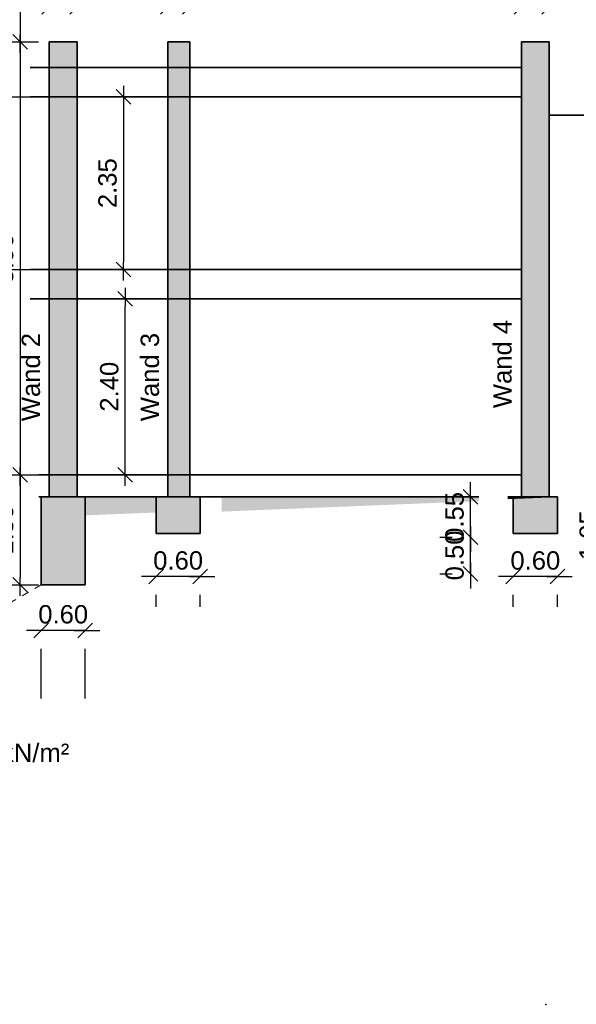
# Model space of a CAD drawing. Header units: metres. Extents: x 0 to 118, y 1 to 83.
# Tile 13 of 36: x 47.41 to 55, y 6.83 to 20.25. Entities that reach past the tile are written whole.
import ezdxf

# ---------------------------------------------------------------- set-up
doc = ezdxf.new("R2010")
doc.units = ezdxf.units.M
doc.linetypes.add('DURCHG', pattern=[0])
doc.linetypes.add('PUNKTE', pattern=[0.15, 0.05, -0.1])
for name, color, linetype in [('Bodenprofil', 7, 'Continuous'), ('Gel_nde', 7, 'Continuous'), ('GEOMETRIE', 7, 'Continuous'), ('MAKET', 7, 'Continuous'), ('Nachbargeb_ude', 7, 'Continuous'), ('TEXTE', 7, 'Continuous')]:
    doc.layers.add(name, color=color, linetype=linetype)
doc.styles.add('Arial', font='arial.ttf')
doc.dimstyles.new('ISBSTRICH4E', dxfattribs={"dimtxt": 0.25, "dimasz": 0.1, "dimexe": 0.25, "dimexo": 1, "dimgap": 0.09, "dimtad": 1, "dimzin": 0, "dimdsep": 46, "dimtxsty": 'Arial', "dimblk": 'ID4', "dimblk1": 'ID4', "dimblk2": 'ID4', "dimsah": 1, "dimcen": 0.09, "dimdle": 0.15, "dimclrd": 7, "dimclre": 7, "dimclrt": 7, "dimazin": 0, "dimtfac": 1, "dimtdec": 4, "dimtix": 1, "dimtmove": 2, "dimatfit": 3, "dimfxl": 1, "dimtvp": 0.004, "dimtolj": 1, "dimtzin": 0, "dimarcsym": 0})

# ---------------------------------------------------------------- blocks, each defined once
blk = doc.blocks.new('DIM27')
at = {"layer": 'MAKET', "color": 7, "linetype": 'DURCHG', "lineweight": 25}
for p, q in [((57.634, 6.826), (57.334, 7.126)), ((57.334, 7.126), (58.434, 7.126)), ((57.934, 7.126), (57.634, 6.826)), ((57.334, 6.826), (57.934, 6.826))]:
    blk.add_line(p, q, dxfattribs=at)
at = {"layer": 'MAKET', "color": 4}
blk.add_point((54.585, 6.826), dxfattribs=at)
blk = doc.blocks.new('ID4')
at = {"color": 7, "linetype": 'DURCHG', "lineweight": 25}
for p, q in [((-1, -1), (1, 1)), ((1.5, 0), (-1, 0))]:
    blk.add_line(p, q, dxfattribs=at)
blk = doc.blocks.new('*D40')
at = {"layer": 'Defpoints', "color": 0}
for p in [(54.631, 13.746), (54.741, 12.696), (55.387, 12.696)]:
    blk.add_point(p, dxfattribs=at)
at = {"layer": 'MAKET', "color": 7, "lineweight": -2}
for p, q in [((55.631, 13.746), (55.637, 13.746)), ((55.387, 13.646), (55.387, 12.796)), ((55.741, 12.696), (55.637, 12.696))]:
    blk.add_line(p, q, dxfattribs=at)
at = {"layer": 'MAKET', "color": 7, "lineweight": -2, "xscale": 0.1, "yscale": 0.1, "zscale": 0.1}
for p, rotation in [((55.387, 13.746), 90), ((55.387, 12.696), 270)]:
    blk.add_blockref('ID4', p, dxfattribs=dict(at, rotation=rotation))
at = {"layer": 'MAKET', "color": 7, "insert": (55.169, 13.221), "char_height": 0.25, "attachment_point": 5, "rotation": 90, "style": 'Arial'}
blk.add_mtext('\\A1;1.05', dxfattribs=at)
blk = doc.blocks.new('*D41')
at = {"layer": 'Defpoints', "color": 0}
for p in [(53.559, 13.746), (54.631, 13.746), (54.141, 13.196)]:
    blk.add_point(p, dxfattribs=at)
at = {"layer": 'MAKET', "color": 7, "lineweight": -2}
for p, q in [((53.559, 13.846), (53.559, 13.946)), ((53.631, 13.746), (53.309, 13.746)), ((53.559, 13.196), (53.559, 13.746)), ((53.141, 13.196), (53.309, 13.196)), ((53.559, 13.096), (53.559, 12.996))]:
    blk.add_line(p, q, dxfattribs=at)
at = {"layer": 'MAKET', "color": 7, "lineweight": -2, "xscale": 0.1, "yscale": 0.1, "zscale": 0.1}
for p, rotation in [((53.559, 13.746), 270), ((53.559, 13.196), 90)]:
    blk.add_blockref('ID4', p, dxfattribs=dict(at, rotation=rotation))
at = {"layer": 'MAKET', "color": 7, "insert": (53.341, 13.471), "char_height": 0.25, "attachment_point": 5, "rotation": 90, "style": 'Arial'}
blk.add_mtext('\\A1;0.55', dxfattribs=at)
blk = doc.blocks.new('*D42')
at = {"layer": 'Defpoints', "color": 0}
for p in [(53.559, 13.196), (54.141, 13.196), (54.141, 12.696)]:
    blk.add_point(p, dxfattribs=at)
at = {"layer": 'MAKET', "color": 7, "lineweight": -2}
for p, q in [((53.559, 13.296), (53.559, 13.396)), ((53.141, 13.196), (53.309, 13.196)), ((53.559, 12.696), (53.559, 13.196)), ((53.141, 12.696), (53.309, 12.696)), ((53.559, 12.596), (53.559, 12.496))]:
    blk.add_line(p, q, dxfattribs=at)
at = {"layer": 'MAKET', "color": 7, "lineweight": -2, "xscale": 0.1, "yscale": 0.1, "zscale": 0.1}
for p, rotation in [((53.559, 13.196), 270), ((53.559, 12.696), 90)]:
    blk.add_blockref('ID4', p, dxfattribs=dict(at, rotation=rotation))
at = {"layer": 'MAKET', "color": 7, "insert": (53.341, 12.946), "char_height": 0.25, "attachment_point": 5, "rotation": 90, "style": 'Arial'}
blk.add_mtext('\\A1;0.50', dxfattribs=at)
blk = doc.blocks.new('*D43')
at = {"layer": 'Defpoints', "color": 0}
for p in [(54.141, 13.246), (54.741, 13.246), (54.141, 12.659)]:
    blk.add_point(p, dxfattribs=at)
at = {"layer": 'MAKET', "color": 7, "lineweight": -2}
for p, q in [((54.041, 12.659), (53.941, 12.659)), ((54.741, 12.659), (54.141, 12.659)), ((54.841, 12.659), (54.941, 12.659)), ((54.141, 12.246), (54.141, 12.409)), ((54.741, 12.246), (54.741, 12.409))]:
    blk.add_line(p, q, dxfattribs=at)
at = {"layer": 'MAKET', "color": 7, "lineweight": -2, "xscale": 0.1, "yscale": 0.1, "zscale": 0.1}
blk.add_blockref('ID4', (54.141, 12.659), dxfattribs=at)
at = {"layer": 'MAKET', "color": 7, "lineweight": -2, "xscale": 0.1, "yscale": 0.1, "zscale": 0.1, "rotation": 180}
blk.add_blockref('ID4', (54.741, 12.659), dxfattribs=at)
at = {"layer": 'MAKET', "color": 7, "insert": (54.441, 12.876), "char_height": 0.25, "attachment_point": 5, "style": 'Arial'}
blk.add_mtext('\\A1;0.60', dxfattribs=at)
blk = doc.blocks.new('*D44')
at = {"layer": 'Defpoints', "color": 0}
for p in [(49.272, 13.246), (49.872, 13.246), (49.272, 12.659)]:
    blk.add_point(p, dxfattribs=at)
at = {"layer": 'MAKET', "color": 7, "lineweight": -2}
for p, q in [((49.172, 12.659), (49.072, 12.659)), ((49.872, 12.659), (49.272, 12.659)), ((49.972, 12.659), (50.072, 12.659)), ((49.272, 12.246), (49.272, 12.409)), ((49.872, 12.246), (49.872, 12.409))]:
    blk.add_line(p, q, dxfattribs=at)
at = {"layer": 'MAKET', "color": 7, "lineweight": -2, "xscale": 0.1, "yscale": 0.1, "zscale": 0.1}
blk.add_blockref('ID4', (49.272, 12.659), dxfattribs=at)
at = {"layer": 'MAKET', "color": 7, "lineweight": -2, "xscale": 0.1, "yscale": 0.1, "zscale": 0.1, "rotation": 180}
blk.add_blockref('ID4', (49.872, 12.659), dxfattribs=at)
at = {"layer": 'MAKET', "color": 7, "insert": (49.572, 12.876), "char_height": 0.25, "attachment_point": 5, "style": 'Arial'}
blk.add_mtext('\\A1;0.60', dxfattribs=at)
blk = doc.blocks.new('*D45')
at = {"layer": 'Defpoints', "color": 0}
for p in [(47.705, 11.996), (48.305, 11.996), (47.705, 11.924)]:
    blk.add_point(p, dxfattribs=at)
at = {"layer": 'MAKET', "color": 7, "lineweight": -2}
for p, q in [((47.605, 11.924), (47.505, 11.924)), ((48.305, 11.924), (47.705, 11.924)), ((48.405, 11.924), (48.505, 11.924)), ((47.705, 10.996), (47.705, 11.674)), ((48.305, 10.996), (48.305, 11.674))]:
    blk.add_line(p, q, dxfattribs=at)
at = {"layer": 'MAKET', "color": 7, "lineweight": -2, "xscale": 0.1, "yscale": 0.1, "zscale": 0.1}
blk.add_blockref('ID4', (47.705, 11.924), dxfattribs=at)
at = {"layer": 'MAKET', "color": 7, "lineweight": -2, "xscale": 0.1, "yscale": 0.1, "zscale": 0.1, "rotation": 180}
blk.add_blockref('ID4', (48.305, 11.924), dxfattribs=at)
at = {"layer": 'MAKET', "color": 7, "insert": (48.005, 12.142), "char_height": 0.25, "attachment_point": 5, "style": 'Arial'}
blk.add_mtext('\\A1;0.60', dxfattribs=at)
blk = doc.blocks.new('*D47')
at = {"layer": 'Defpoints', "color": 0}
for p in [(48.852, 16.446), (50.598, 16.446), (50.658, 14.046)]:
    blk.add_point(p, dxfattribs=at)
at = {"layer": 'MAKET', "color": 7, "lineweight": -2}
for p, q in [((49.598, 16.446), (48.602, 16.446)), ((48.852, 14.146), (48.852, 16.346)), ((49.658, 14.046), (48.602, 14.046))]:
    blk.add_line(p, q, dxfattribs=at)
at = {"layer": 'MAKET', "color": 7, "lineweight": -2, "xscale": 0.1, "yscale": 0.1, "zscale": 0.1}
for p, rotation in [((48.852, 16.446), 90), ((48.852, 14.046), 270)]:
    blk.add_blockref('ID4', p, dxfattribs=dict(at, rotation=rotation))
at = {"layer": 'MAKET', "color": 7, "insert": (48.634, 15.246), "char_height": 0.25, "attachment_point": 5, "rotation": 90, "style": 'Arial'}
blk.add_mtext('\\A1;2.40', dxfattribs=at)
blk = doc.blocks.new('*D48')
at = {"layer": 'Defpoints', "color": 0}
for p in [(44.955, 19.196), (44.955, 16.846), (48.827, 16.846)]:
    blk.add_point(p, dxfattribs=at)
at = {"layer": 'MAKET', "color": 7, "lineweight": -2}
for p, q in [((45.955, 19.196), (49.077, 19.196)), ((48.827, 19.096), (48.827, 16.946)), ((45.955, 16.846), (49.077, 16.846))]:
    blk.add_line(p, q, dxfattribs=at)
at = {"layer": 'MAKET', "color": 7, "lineweight": -2, "xscale": 0.1, "yscale": 0.1, "zscale": 0.1}
for p, rotation in [((48.827, 19.196), 90), ((48.827, 16.846), 270)]:
    blk.add_blockref('ID4', p, dxfattribs=dict(at, rotation=rotation))
at = {"layer": 'MAKET', "color": 7, "insert": (48.61, 18.021), "char_height": 0.25, "attachment_point": 5, "rotation": 90, "style": 'Arial'}
blk.add_mtext('\\A1;2.35', dxfattribs=at)
blk = doc.blocks.new('*D74')
at = {"layer": 'Defpoints', "color": 0}
for p in [(43.385, 21.766), (43.005, 19.946), (47.419, 19.946)]:
    blk.add_point(p, dxfattribs=at)
at = {"layer": 'MAKET', "color": 7, "lineweight": -2}
for p, q in [((44.385, 21.766), (47.669, 21.766)), ((47.419, 21.666), (47.419, 20.046)), ((44.005, 19.946), (47.669, 19.946))]:
    blk.add_line(p, q, dxfattribs=at)
at = {"layer": 'MAKET', "color": 7, "lineweight": -2, "xscale": 0.1, "yscale": 0.1, "zscale": 0.1}
for p, rotation in [((47.419, 21.766), 90), ((47.419, 19.946), 270)]:
    blk.add_blockref('ID4', p, dxfattribs=dict(at, rotation=rotation))
at = {"layer": 'MAKET', "color": 7, "insert": (47.201, 20.856), "char_height": 0.25, "attachment_point": 5, "rotation": 90, "style": 'Arial'}
blk.add_mtext('\\A1;1.82', dxfattribs=at)
blk = doc.blocks.new('*D75')
at = {"layer": 'Defpoints', "color": 0}
for p in [(43.005, 19.946), (43.385, 14.046), (47.419, 14.046)]:
    blk.add_point(p, dxfattribs=at)
at = {"layer": 'MAKET', "color": 7, "lineweight": -2}
for p, q in [((44.005, 19.946), (47.669, 19.946)), ((47.419, 19.846), (47.419, 14.146)), ((44.385, 14.046), (47.669, 14.046))]:
    blk.add_line(p, q, dxfattribs=at)
at = {"layer": 'MAKET', "color": 7, "lineweight": -2, "xscale": 0.1, "yscale": 0.1, "zscale": 0.1}
for p, rotation in [((47.419, 19.946), 90), ((47.419, 14.046), 270)]:
    blk.add_blockref('ID4', p, dxfattribs=dict(at, rotation=rotation))
at = {"layer": 'MAKET', "color": 7, "insert": (47.201, 16.996), "char_height": 0.25, "attachment_point": 5, "rotation": 90, "style": 'Arial'}
blk.add_mtext('\\A1;5.90', dxfattribs=at)
blk = doc.blocks.new('*D76')
at = {"layer": 'Defpoints', "color": 0}
for p in [(43.385, 14.046), (43.385, 12.546), (47.419, 12.546)]:
    blk.add_point(p, dxfattribs=at)
at = {"layer": 'MAKET', "color": 7, "lineweight": -2}
for p, q in [((44.385, 14.046), (47.669, 14.046)), ((47.419, 13.946), (47.419, 12.646)), ((44.385, 12.546), (47.669, 12.546))]:
    blk.add_line(p, q, dxfattribs=at)
at = {"layer": 'MAKET', "color": 7, "lineweight": -2, "xscale": 0.1, "yscale": 0.1, "zscale": 0.1}
for p, rotation in [((47.419, 14.046), 90), ((47.419, 12.546), 270)]:
    blk.add_blockref('ID4', p, dxfattribs=dict(at, rotation=rotation))
at = {"layer": 'MAKET', "color": 7, "insert": (47.201, 13.296), "char_height": 0.25, "attachment_point": 5, "rotation": 90, "style": 'Arial'}
blk.add_mtext('\\A1;1.50', dxfattribs=at)
blk = doc.blocks.new('*D77')
at = {"layer": 'Defpoints', "color": 0}
for p in [(54.631, 20.426), (54.251, 19.946), (54.631, 19.946)]:
    blk.add_point(p, dxfattribs=at)
at = {"layer": 'MAKET', "color": 7, "lineweight": -2}
for p, q in [((54.251, 20.946), (54.251, 20.676)), ((54.631, 20.946), (54.631, 20.676)), ((54.151, 20.426), (54.051, 20.426)), ((54.251, 20.426), (54.631, 20.426)), ((54.731, 20.426), (54.831, 20.426))]:
    blk.add_line(p, q, dxfattribs=at)
at = {"layer": 'MAKET', "color": 7, "lineweight": -2, "xscale": 0.1, "yscale": 0.1, "zscale": 0.1}
blk.add_blockref('ID4', (54.251, 20.426), dxfattribs=at)
at = {"layer": 'MAKET', "color": 7, "lineweight": -2, "xscale": 0.1, "yscale": 0.1, "zscale": 0.1, "rotation": 180}
blk.add_blockref('ID4', (54.631, 20.426), dxfattribs=at)
at = {"layer": 'MAKET', "color": 7, "insert": (54.441, 20.644), "char_height": 0.25, "attachment_point": 5, "style": 'Arial'}
blk.add_mtext('\\A1;0.38', dxfattribs=at)
blk = doc.blocks.new('*D78')
at = {"layer": 'Defpoints', "color": 0}
for p in [(54.251, 20.426), (54.251, 19.946), (49.732, 19.596)]:
    blk.add_point(p, dxfattribs=at)
at = {"layer": 'MAKET', "color": 7, "lineweight": -2}
for p, q in [((54.251, 20.946), (54.251, 20.676)), ((49.732, 20.596), (49.732, 20.676)), ((49.832, 20.426), (54.151, 20.426))]:
    blk.add_line(p, q, dxfattribs=at)
at = {"layer": 'MAKET', "color": 7, "lineweight": -2, "xscale": 0.1, "yscale": 0.1, "zscale": 0.1, "rotation": 180}
blk.add_blockref('ID4', (49.732, 20.426), dxfattribs=at)
at = {"layer": 'MAKET', "color": 7, "lineweight": -2, "xscale": 0.1, "yscale": 0.1, "zscale": 0.1}
blk.add_blockref('ID4', (54.251, 20.426), dxfattribs=at)
at = {"layer": 'MAKET', "color": 7, "insert": (51.992, 20.643), "char_height": 0.25, "attachment_point": 5, "style": 'Arial'}
blk.add_mtext('\\A1;4.52', dxfattribs=at)
blk = doc.blocks.new('*D79')
at = {"layer": 'Defpoints', "color": 0}
for p in [(49.732, 20.426), (49.432, 19.946), (49.732, 19.596)]:
    blk.add_point(p, dxfattribs=at)
at = {"layer": 'MAKET', "color": 7, "lineweight": -2}
for p, q in [((49.432, 20.946), (49.432, 20.676)), ((49.732, 20.596), (49.732, 20.676)), ((49.332, 20.426), (49.232, 20.426)), ((49.432, 20.426), (49.732, 20.426)), ((49.832, 20.426), (49.932, 20.426))]:
    blk.add_line(p, q, dxfattribs=at)
at = {"layer": 'MAKET', "color": 7, "lineweight": -2, "xscale": 0.1, "yscale": 0.1, "zscale": 0.1}
blk.add_blockref('ID4', (49.432, 20.426), dxfattribs=at)
at = {"layer": 'MAKET', "color": 7, "lineweight": -2, "xscale": 0.1, "yscale": 0.1, "zscale": 0.1, "rotation": 180}
blk.add_blockref('ID4', (49.732, 20.426), dxfattribs=at)
at = {"layer": 'MAKET', "color": 7, "insert": (49.582, 20.644), "char_height": 0.25, "attachment_point": 5, "style": 'Arial'}
blk.add_mtext('\\A1;0.30', dxfattribs=at)
blk = doc.blocks.new('*D80')
at = {"layer": 'Defpoints', "color": 0}
for p in [(49.432, 20.426), (48.195, 19.946), (49.432, 19.946)]:
    blk.add_point(p, dxfattribs=at)
at = {"layer": 'MAKET', "color": 7, "lineweight": -2}
for p, q in [((48.195, 20.946), (48.195, 20.676)), ((49.432, 20.946), (49.432, 20.676)), ((48.295, 20.426), (49.332, 20.426))]:
    blk.add_line(p, q, dxfattribs=at)
at = {"layer": 'MAKET', "color": 7, "lineweight": -2, "xscale": 0.1, "yscale": 0.1, "zscale": 0.1, "rotation": 180}
blk.add_blockref('ID4', (48.195, 20.426), dxfattribs=at)
at = {"layer": 'MAKET', "color": 7, "lineweight": -2, "xscale": 0.1, "yscale": 0.1, "zscale": 0.1}
blk.add_blockref('ID4', (49.432, 20.426), dxfattribs=at)
at = {"layer": 'MAKET', "color": 7, "insert": (48.813, 20.641), "char_height": 0.25, "attachment_point": 5, "style": 'Arial'}
blk.add_mtext('\\A1;1.24', dxfattribs=at)
blk = doc.blocks.new('*D81')
at = {"layer": 'Defpoints', "color": 0}
for p in [(48.195, 20.426), (47.815, 19.946), (48.195, 19.946)]:
    blk.add_point(p, dxfattribs=at)
at = {"layer": 'MAKET', "color": 7, "lineweight": -2}
for p, q in [((47.815, 20.946), (47.815, 20.676)), ((48.195, 20.946), (48.195, 20.676)), ((47.715, 20.426), (47.615, 20.426)), ((47.815, 20.426), (48.195, 20.426)), ((48.295, 20.426), (48.395, 20.426))]:
    blk.add_line(p, q, dxfattribs=at)
at = {"layer": 'MAKET', "color": 7, "lineweight": -2, "xscale": 0.1, "yscale": 0.1, "zscale": 0.1}
blk.add_blockref('ID4', (47.815, 20.426), dxfattribs=at)
at = {"layer": 'MAKET', "color": 7, "lineweight": -2, "xscale": 0.1, "yscale": 0.1, "zscale": 0.1, "rotation": 180}
blk.add_blockref('ID4', (48.195, 20.426), dxfattribs=at)
at = {"layer": 'MAKET', "color": 7, "insert": (48.005, 20.644), "char_height": 0.25, "attachment_point": 5, "style": 'Arial'}
blk.add_mtext('\\A1;0.38', dxfattribs=at)
blk = doc.blocks.new('*D82')
at = {"layer": 'Defpoints', "color": 0}
for p in [(47.815, 20.426), (47.815, 19.946), (43.385, 15.976)]:
    blk.add_point(p, dxfattribs=at)
at = {"layer": 'MAKET', "color": 7, "lineweight": -2}
for p, q in [((47.815, 20.946), (47.815, 20.676)), ((43.385, 16.976), (43.385, 20.676)), ((43.485, 20.426), (47.715, 20.426))]:
    blk.add_line(p, q, dxfattribs=at)
at = {"layer": 'MAKET', "color": 7, "lineweight": -2, "xscale": 0.1, "yscale": 0.1, "zscale": 0.1, "rotation": 180}
blk.add_blockref('ID4', (43.385, 20.426), dxfattribs=at)
at = {"layer": 'MAKET', "color": 7, "lineweight": -2, "xscale": 0.1, "yscale": 0.1, "zscale": 0.1}
blk.add_blockref('ID4', (47.815, 20.426), dxfattribs=at)
at = {"layer": 'MAKET', "color": 7, "insert": (45.6, 20.644), "char_height": 0.25, "attachment_point": 5, "style": 'Arial'}
blk.add_mtext('\\A1;4.43', dxfattribs=at)
blk = doc.blocks.new('DIM125')
at = {"layer": 'MAKET', "color": 7, "linetype": 'DURCHG', "lineweight": 25}
for p, q in [((55.892, 13.746), (55.592, 14.046)), ((55.592, 14.046), (56.692, 14.046)), ((56.192, 14.046), (55.892, 13.746)), ((55.592, 13.746), (56.192, 13.746))]:
    blk.add_line(p, q, dxfattribs=at)
at = {"layer": 'MAKET', "color": 7, "style": 'Arial', "width": 0.8}
blk.add_text('+693.10', height=0.25, dxfattribs=at).set_placement((43.431, 13.646))
blk = doc.blocks.new('DIM126')
at = {"layer": 'MAKET', "color": 7, "linetype": 'DURCHG', "lineweight": 25}
for p, q in [((43.752, 19.946), (43.452, 19.646)), ((43.452, 19.946), (44.052, 19.946)), ((44.052, 19.646), (43.752, 19.946)), ((43.452, 19.646), (44.552, 19.646))]:
    blk.add_line(p, q, dxfattribs=at)
at = {"layer": 'MAKET', "color": 7, "style": 'Arial', "width": 0.8}
blk.add_text('+693.60', height=0.25, dxfattribs=at).set_placement((55.592, 14.146))

msp = doc.modelspace()

# ---------------------------------------------------------------- hatches: boundary and pattern name
at = {"layer": 'Gel_nde'}
for points in [[(48.195, 13.746), (48.195, 13.488), (49.295, 13.532), (49.295, 13.746), (48.195, 13.746)], [(50.165, 13.746), (50.165, 13.544), (53.669, 13.686), (53.669, 13.746), (50.165, 13.746)]]:
    msp.add_hatch(color=7, dxfattribs=at).paths.add_polyline_path(points)
at = {"layer": 'Nachbargeb_ude'}
for points in [[(47.815, 13.746), (48.195, 13.746), (48.195, 19.946), (47.815, 19.946)], [(49.432, 13.746), (49.732, 13.746), (49.732, 19.946), (49.432, 19.946)], [(54.251, 13.746), (54.631, 13.746), (54.631, 19.946), (54.251, 19.946)], [(47.705, 12.546), (48.305, 12.546), (48.305, 13.746), (47.705, 13.746)], [(49.272, 13.246), (49.872, 13.246), (49.872, 13.746), (49.272, 13.746)], [(54.141, 13.246), (54.741, 13.246), (54.741, 13.746), (54.141, 13.746)]]:
    msp.add_hatch(color=7, dxfattribs=at).paths.add_polyline_path(points)

# ---------------------------------------------------------------- linework, layer by layer
at = {"layer": 'Gel_nde', "color": 7, "linetype": 'DURCHG', "lineweight": 35}
msp.add_line((54.631, 13.746), (54.067, 13.724), dxfattribs=at)
at = {"layer": 'GEOMETRIE', "color": 8, "linetype": 'PUNKTE', "lineweight": 9}
msp.add_line((47.705, 12.546), (39.044, 7.546), dxfattribs=at)
at = {"layer": 'Nachbargeb_ude', "color": 7, "linetype": 'DURCHG', "lineweight": 35}
for p, q in [((47.815, 13.746), (47.815, 19.946)), ((47.815, 19.946), (48.195, 19.946)), ((48.195, 13.746), (48.195, 19.946)), ((49.732, 19.946), (49.432, 19.946)), ((49.432, 13.746), (49.432, 19.946)), ((49.732, 13.746), (49.732, 19.946)), ((54.251, 13.746), (54.251, 19.946)), ((54.251, 19.946), (54.631, 19.946)), ((54.631, 13.746), (54.631, 19.946)), ((54.251, 19.596), (47.553, 19.596)), ((54.251, 19.196), (47.553, 19.196)), ((55.631, 18.946), (54.631, 18.946)), ((54.251, 16.846), (47.553, 16.846)), ((54.251, 16.446), (47.553, 16.446)), ((54.251, 14.046), (47.673, 14.046)), ((53.669, 13.746), (47.673, 13.746)), ((47.705, 13.746), (48.305, 13.746)), ((47.705, 12.546), (47.705, 13.746)), ((48.305, 12.546), (48.305, 13.746)), ((49.272, 13.246), (49.272, 13.746)), ((49.322, 13.746), (49.922, 13.746)), ((49.872, 13.246), (49.872, 13.746)), ((54.251, 13.746), (54.067, 13.746)), ((54.141, 13.746), (54.741, 13.746)), ((54.141, 13.246), (54.141, 13.746)), ((54.741, 13.246), (54.741, 13.746)), ((49.272, 13.246), (49.872, 13.246)), ((54.141, 13.246), (54.741, 13.246)), ((47.705, 12.546), (48.305, 12.546))]:
    msp.add_line(p, q, dxfattribs=at)

# ---------------------------------------------------------------- block references
for name in ['DIM126', 'DIM125', 'DIM27']:
    msp.add_blockref(name, (0, 0))

# ---------------------------------------------------------------- texts
at = {"layer": 'Bodenprofil', "color": 84, "style": 'Arial'}
msp.add_text('Kies, qs1,k = 80 kN/m²', height=0.25, dxfattribs=at).set_placement((44.566, 10.131))
at = {"layer": 'TEXTE', "color": 8, "style": 'Arial'}
for s, p in [('Wand 4', (54.117, 14.954)), ('Wand 2', (47.689, 14.776)), ('Wand 3', (49.311, 14.776))]:
    msp.add_text(s, height=0.25, rotation=90, dxfattribs=at).set_placement(p)

# ---------------------------------------------------------------- dimensions: what is measured, and where the dimension line sits
at = {"layer": 'MAKET'}
for base, p1, p2, picture, middle in [((47.419, 19.946), (43.385, 21.766), (43.005, 19.946), '*D74', (47.201, 20.856)), ((47.419, 14.046), (43.005, 19.946), (43.385, 14.046), '*D75', (47.201, 16.996)), ((48.827, 16.846), (44.955, 19.196), (44.955, 16.846), '*D48', (48.61, 18.021)), ((48.852, 16.446), (50.658, 14.046), (50.598, 16.446), '*D47', (48.634, 15.246)), ((47.419, 12.546), (43.385, 14.046), (43.385, 12.546), '*D76', (47.201, 13.296)), ((53.559, 13.746), (54.141, 13.196), (54.631, 13.746), '*D41', (53.341, 13.471)), ((55.387, 12.696), (54.631, 13.746), (54.741, 12.696), '*D40', (55.169, 13.221)), ((53.559, 13.196), (54.141, 12.696), (54.141, 13.196), '*D42', (53.341, 12.946))]:
    dim = msp.add_linear_dim(base=base, p1=p1, p2=p2, angle=90, dimstyle='ISBSTRICH4E', override={"dimasz": 0.1}, dxfattribs=at)
    dim.commit()
    dim.dimension.update_dxf_attribs({"geometry": picture, "text_midpoint": middle})
for base, p1, p2, picture, middle in [((47.815, 20.426), (43.385, 15.976), (47.815, 19.946), '*D82', (45.6, 20.644)), ((48.195, 20.426), (47.815, 19.946), (48.195, 19.946), '*D81', (48.005, 20.644)), ((49.432, 20.426), (48.195, 19.946), (49.432, 19.946), '*D80', (48.813, 20.641)), ((49.732, 20.426), (49.432, 19.946), (49.732, 19.596), '*D79', (49.582, 20.644)), ((54.251, 20.426), (49.732, 19.596), (54.251, 19.946), '*D78', (51.992, 20.643)), ((54.631, 20.426), (54.251, 19.946), (54.631, 19.946), '*D77', (54.441, 20.644)), ((49.272, 12.659), (49.872, 13.246), (49.272, 13.246), '*D44', (49.572, 12.876)), ((54.141, 12.659), (54.741, 13.246), (54.141, 13.246), '*D43', (54.441, 12.876)), ((47.705, 11.924), (48.305, 11.996), (47.705, 11.996), '*D45', (48.005, 12.142))]:
    dim = msp.add_linear_dim(base=base, p1=p1, p2=p2, dimstyle='ISBSTRICH4E', override={"dimasz": 0.1}, dxfattribs=at)
    dim.commit()
    dim.dimension.update_dxf_attribs({"geometry": picture, "text_midpoint": middle})

doc.saveas('drawing.dxf')
